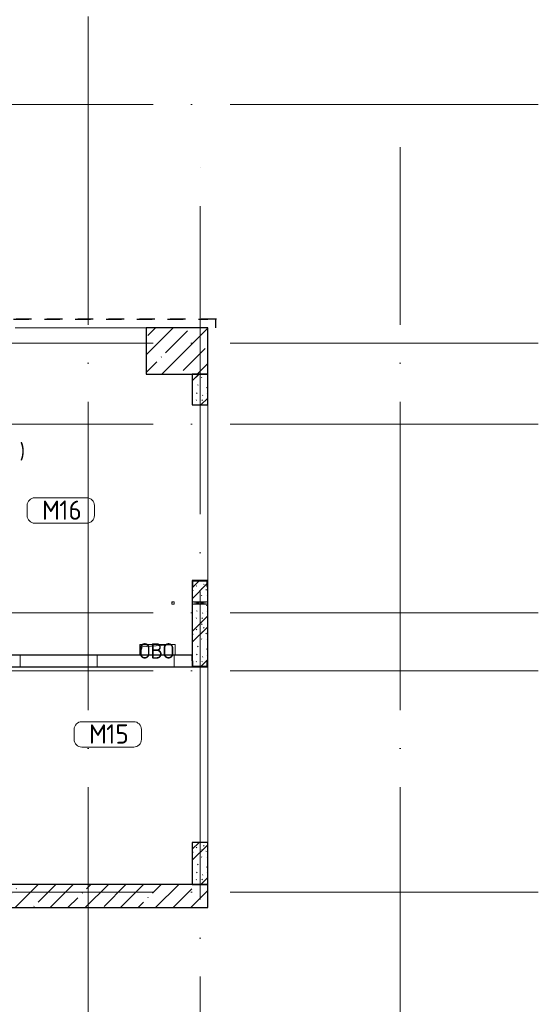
# Model space of a CAD drawing. Header units: millimetres. Extents: x -30540 to 175469, y -11730 to 122288.
# Tile 11 of 119: x 10995 to 17727, y 34770 to 47550. Entities that reach past the tile are written whole.
import ezdxf

# ---------------------------------------------------------------- set-up
doc = ezdxf.new("R2010")
doc.units = ezdxf.units.MM
for name, pattern in [('3_ Штрих_ 1 х 1 мм', [400, 200, -200]), ('ADSK_Линия сетки', [5000, 4000, -500, 0, -500]), ('ADSK_Штриховая_ш3 п1_5', [900, 600, -300])]:
    doc.linetypes.add(name, pattern=pattern)
for name, color, linetype, lineweight in [('A-____-NOTE-TEXT', 7, 'Continuous', 18), ('A-AREA-____-IDEN', 7, 'Continuous', 9), ('A-FLOR-____-OTLN', 7, 'Continuous', 18), ('A-GLAZ-____-MCUT', 7, 'Continuous', 9), ('A-GLAZ-____-OTLN', 7, 'Continuous', 18), ('A-WALL-____-MCUT', 7, 'Continuous', 40), ('A-WALL-____-PATT', 7, 'Continuous', 40), ('I-WALL-____-MCUT', 7, 'Continuous', 40), ('M-EQPM-____-OTLN', 7, 'Continuous', 18), ('S-COLS-____-MCUT', 7, 'Continuous', 40), ('S-COLS-____-OTLN', 7, 'Continuous', 18), ('S-GRID-____-OTLN', 7, 'Continuous', 9)]:
    doc.layers.add(name, color=color, linetype=linetype, lineweight=lineweight)
doc.layers.add('A-AREA-____-OTLN', color=4, linetype='ADSK_Штриховая_ш3 п1_5', lineweight=40, true_color=0x00ffff)
doc.styles.add('GOST Common', font='GOST_Common.ttf', dxfattribs={"height": 200})
doc.styles.add('GOST Common_3', font='GOST_Common.ttf', dxfattribs={"height": 250})
pattern_1 = [(135, (300.56, 377.28), (-565.6854, 6e-14), [10, -790]), (135, (349.8, 474.73), (-565.6854, 6e-14), [10, -790]), (135, (423.93, 473.06), (-565.6854, 6e-14), [10, -790]), (135, (229.92, 447.9), (-565.6854, 6e-14), [10, -790]), (135, (155.08, 447.9), (-565.6854, 6e-14), [10, -790]), (135, (114.9, 369.03), (-565.6854, 6e-14), [10, -790]), (135, (132.43, 285.8), (-565.6854, 6e-14), [10, -790]), (135, (214.66, 322), (-565.6854, 6e-14), [10, -790]), (135, (198.16, 261.88), (-565.6854, 6e-14), [10, -790]), (135, (45.2, 272.9), (-565.6854, 6e-14), [10, -790]), (135, (42.32, 336.16), (-565.6854, 6e-14), [10, -790]), (135, (92.26, 192.24), (-565.6854, 6e-14), [10, -790]), (135, (7.07, 149.2), (-565.6854, 6e-14), [10, -790]), (135, (80.6, 95.1), (-565.6854, 6e-14), [10, -790]), (135, (79.53, 36.94), (-565.6854, 6e-14), [10, -790]), (135, (153.87, 74.56), (-565.6854, 6e-14), [10, -790]), (135, (228.35, 124.8), (-565.6854, 6e-14), [10, -790]), (135, (279.75, 180.4), (-565.6854, 6e-14), [10, -790]), (135, (282.9, 31.63), (-565.6854, 6e-14), [10, -790]), (135, (377.38, 53.45), (-565.6854, 6e-14), [10, -790]), (135, (352.28, 102.7), (-565.6854, 6e-14), [10, -790]), (135, (354.05, 0), (-565.6854, 6e-14), [10, -790]), (135, (553.23, 16.45), (-565.6854, 6e-14), [10, -790]), (135, (542.38, 63.45), (-565.6854, 6e-14), [10, -790]), (135, (536.58, 239.3), (-565.6854, 6e-14), [10, -790]), (135, (475.85, 203.9), (-565.6854, 6e-14), [10, -790]), (135, (475.85, 316.54), (-565.6854, 6e-14), [10, -790]), (135, (520.8, 408.7), (-565.6854, 6e-14), [10, -790]), (135, (551.1, 470.8), (-565.6854, 6e-14), [10, -790]), (135, (235.25, 537.93), (-565.6854, 6e-14), [10, -790]), (135, (407.25, 547.65), (-565.6854, 6e-14), [10, -790]), (135, (94.5, 558.6), (-565.6854, 6e-14), [10, -790]), (135, (46.4, 532.3), (-565.6854, 6e-14), [10, -790]), (135, (85.56, 465.04), (-565.6854, 6e-14), [10, -790]), (135, (355.53, 181.14), (-565.6854, 6e-14), [10, -790]), (135, (362.23, 243.6), (-565.6854, 6e-14), [10, -790]), (135, (413.45, 344.1), (-565.6854, 6e-14), [10, -790]), (135, (286.3, 273.25), (-565.6854, 6e-14), [10, -790]), (135, (423.02, 263.72), (-565.6854, 6e-14), [10, -790]), (135, (162.94, 190.2), (-565.6854, 6e-14), [10, -790]), (135, (470.25, 120.93), (-565.6854, 6e-14), [10, -790]), (135, (484.48, 9.78), (-565.6854, 6e-14), [10, -790]), (45, (0, 212.13), (-565.6854, 0), []), (45, (212.13, 0), (-565.6854, 0), []), (45, (353.55, 0), (-565.6854, 0), []), (45, (0, 353.55), (-565.6854, 0), [])]
pattern_2 = [(45, (0, 0), (-228.0985, 228.0985), []), (45, (228.1, 0), (-228.0985, 228.0985), [403.225, -80.645, 6.706, -73.939])]

# ---------------------------------------------------------------- blocks, each defined once
blk = doc.blocks.new('АР_Фахверк_ _Швеллер полки параллельные_ - 20П-5007407-01 ЭО')
at = {"layer": 'S-COLS-____-OTLN', "lineweight": 13, "true_color": 0xcccccc}
blk.add_hatch(color=254, dxfattribs=at).paths.add_polyline_path([(-23, 100), (-23, -100), (53, -100), (53, -91), (-17.8, -91), (-17.8, 91), (53, 91), (53, 100)])
at = {"layer": 'S-COLS-____-MCUT', "color": 254, "lineweight": 30, "true_color": 0xcccccc}
for p, q in [((53, 100), (-23, 100)), ((-23, 100), (-23, -100)), ((-17.8, -91), (-17.8, 91)), ((-17.8, 91), (53, 91)), ((53, 91), (53, 100)), ((-23, -100), (53, -100)), ((53, -91), (-17.8, -91)), ((53, -100), (53, -91))]:
    blk.add_line(p, q, dxfattribs=at)
blk = doc.blocks.new('АР_Отверстие прямоугольное - ВК_ПоливКР-5235152-01 ЭО')
at = {"layer": 'A-GLAZ-____-OTLN', "lineweight": 13, "true_color": 0xf9f9f9}
blk.add_hatch(color=7, dxfattribs=at).paths.add_polyline_path([(140, 100), (110, 100), (110, -100), (140, -100)])
at = {"layer": 'A-GLAZ-____-MCUT', "color": 254, "lineweight": 15, "true_color": 0xcccccc}
for p, q in [((110, 100), (110, -100)), ((140, 100), (140, -100))]:
    blk.add_line(p, q, dxfattribs=at)
at = {"layer": 'A-GLAZ-____-OTLN', "color": 254, "lineweight": 5, "true_color": 0xcccccc}
for p, q in [((140, 100), (110, -100)), ((110, 100), (140, -100))]:
    blk.add_line(p, q, dxfattribs=at)
at = {"layer": 'A-GLAZ-____-OTLN', "color": 254, "lineweight": 13, "true_color": 0xcccccc}
for p, q in [((140, 100), (110, 100)), ((110, 100), (110, -100)), ((140, -100), (140, 100)), ((110, -100), (140, -100))]:
    blk.add_line(p, q, dxfattribs=at)
blk = doc.blocks.new('АР_Канал вертикальный прямоугольный - ОВО-5078282-01 ЭО')
at = {"layer": 'M-EQPM-____-OTLN', "lineweight": 13, "true_color": 0xe2e2e2}
blk.add_hatch(color=254, dxfattribs=at).paths.add_polyline_path([(-230, -70), (-200, 40), (230, 70), (-230, 70)])
at = {"layer": 'M-EQPM-____-OTLN', "color": 253, "lineweight": 13, "true_color": 0xaaaaaa}
for p, q in [((230, 70), (-230, 70)), ((-230, 70), (-230, -70)), ((230, 70), (-230, 70)), ((-230, 70), (-230, -70)), ((-230, -70), (-230, 70)), ((-230, 70), (230, 70)), ((-230, -70), (-200, 40)), ((-230, -70), (-200, 40)), ((-200, 40), (230, 70)), ((-200, 40), (230, 70)), ((230, -70), (230, 70)), ((230, 70), (230, -70)), ((-230, -70), (230, -70)), ((230, -70), (-230, -70))]:
    blk.add_line(p, q, dxfattribs=at)
blk = doc.blocks.new('АР_Канал вертикальный прямоугольный - ВК_ПоливКР-5235154-01 ЭО')
at = {"layer": 'M-EQPM-____-OTLN', "lineweight": 13, "true_color": 0xe2e2e2}
blk.add_hatch(color=254, dxfattribs=at).paths.add_polyline_path([(-15, -15), (-12, 12), (15, 15), (-15, 15)])
at = {"layer": 'M-EQPM-____-OTLN', "color": 253, "lineweight": 13, "true_color": 0xaaaaaa}
for p, q in [((15, 15), (-15, 15)), ((-15, 15), (-15, -15)), ((15, 15), (-15, 15)), ((-15, 15), (-15, -15)), ((-15, -15), (-15, 15)), ((-15, 15), (15, 15)), ((-15, -15), (-12, 12)), ((-15, -15), (-12, 12)), ((-12, 12), (15, 15)), ((-12, 12), (15, 15)), ((15, -15), (15, 15)), ((15, 15), (15, -15)), ((-15, -15), (15, -15)), ((15, -15), (-15, -15))]:
    blk.add_line(p, q, dxfattribs=at)
blk = doc.blocks.new('Наметкина 10_РД_АР_К1_отсоединено_rvt-1-01 ЭО')
at = {"layer": 'A-WALL-____-PATT', "lineweight": 5, "true_color": 0xcccccc}
h = blk.add_hatch(dxfattribs=at)
h.set_pattern_fill('FP_1', color=254, style=0, pattern_type=2)
h.set_pattern_definition(pattern_1)
h.paths.add_polyline_path([(13435, 42550), (13435, 42950), (13235, 42950), (13235, 42550)])
h = blk.add_hatch(dxfattribs=at)
h.set_pattern_fill('FP_1', color=254, style=0, pattern_type=2)
h.set_pattern_definition(pattern_1)
h.paths.add_polyline_path([(13426, 39155), (13426, 39226), (13435, 39226), (13435, 40194), (13426, 40194), (13426, 40265), (13244, 40265), (13244, 40194), (13235, 40194), (13235, 39226), (13244, 39226), (13244, 39155)])
h = blk.add_hatch(dxfattribs=at)
h.set_pattern_fill('FP_2', color=254, style=0, pattern_type=2)
h.set_pattern_definition([(0, (0, 0), (0, 1000), []), (90, (0, 0), (-1000, 6e-14), [])])
h.paths.add_polyline_path([(12585, 39150), (13235, 39150), (13235, 39300), (10035, 39300), (10035, 39150), (12555, 39150)])
h.paths.add_polyline_path([(8885, 39150), (9035, 39150), (9035, 39300), (8885, 39300)])
h = blk.add_hatch(dxfattribs=at)
h.set_pattern_fill('FP_1', color=254, style=0, pattern_type=2)
h.set_pattern_definition(pattern_1)
h.paths.add_polyline_path([(13435, 36325), (13435, 36870), (13235, 36870), (13235, 36325)])
h = blk.add_hatch(dxfattribs=at)
h.set_pattern_fill('FP_5', color=254, style=0, pattern_type=2)
h.set_pattern_definition(pattern_2)
h.paths.add_polyline_path([(13435, 36025), (13435, 36325), (5285, 36325), (5285, 36025), (12357, 36025)])
at = {"layer": 'S-COLS-____-OTLN', "lineweight": 5, "true_color": 0xcccccc}
h = blk.add_hatch(dxfattribs=at)
h.set_pattern_fill('FP_5', color=254, style=0, pattern_type=2)
h.set_pattern_definition(pattern_2)
h.paths.add_polyline_path([(13435, 42950), (13435, 43550), (12635, 43550), (12635, 42950)])
at = {"layer": 'A-AREA-____-OTLN', "color": 7, "linetype": '3_ Штрих_ 1 х 1 мм', "lineweight": 30, "true_color": 0xccffff}
for p, q in [((13549, 43662), (9941, 43662)), ((10915, 43662), (13435, 43662)), ((13535, 43662), (13535, 43550))]:
    blk.add_line(p, q, dxfattribs=at)
at = {"layer": 'A-FLOR-____-OTLN', "color": 254, "lineweight": 13, "true_color": 0xcccccc}
for p, q in [((12635, 43550), (10935, 43550)), ((13435, 40270), (13435, 42550)), ((13435, 36870), (13435, 39150))]:
    blk.add_line(p, q, dxfattribs=at)
at = {"layer": 'A-WALL-____-MCUT', "color": 254, "lineweight": 30, "true_color": 0xcccccc}
for p, q in [((13235, 42950), (13235, 42550)), ((13435, 42950), (13235, 42950)), ((13435, 42550), (13435, 42950)), ((13235, 42550), (13435, 42550)), ((13235, 40194), (13235, 39995)), ((13435, 39995), (13435, 40194)), ((13235, 39995), (13235, 39965)), ((13235, 39965), (13235, 39226)), ((13435, 39965), (13435, 39995)), ((13435, 39226), (13435, 39965)), ((13235, 39300), (10035, 39300)), ((13235, 39226), (13235, 39300)), ((10195, 39150), (13235, 39150)), ((13235, 36870), (13235, 36325)), ((13435, 36870), (13235, 36870)), ((13435, 36325), (13435, 36870)), ((13235, 36325), (13435, 36325))]:
    blk.add_line(p, q, dxfattribs=at)
at = {"layer": 'I-WALL-____-MCUT', "color": 254, "lineweight": 30, "true_color": 0xcccccc}
for p, q in [((13435, 36325), (7535, 36325)), ((13435, 36025), (13435, 36325)), ((7535, 36025), (13435, 36025))]:
    blk.add_line(p, q, dxfattribs=at)
at = {"layer": 'S-COLS-____-MCUT', "color": 254, "lineweight": 30, "true_color": 0xcccccc}
for p, q in [((13435, 43550), (12635, 43550)), ((12635, 43550), (12635, 42950)), ((13435, 42950), (13435, 43550)), ((12635, 42950), (13435, 42950))]:
    blk.add_line(p, q, dxfattribs=at)
at = {"layer": 'A-GLAZ-____-OTLN', "color": 254, "lineweight": 13, "true_color": 0xcccccc, "rotation": 270}
blk.add_blockref('АР_Отверстие прямоугольное - ВК_ПоливКР-5235152-01 ЭО', (13335, 40105), dxfattribs=at)
at = {"layer": 'M-EQPM-____-OTLN', "color": 253, "lineweight": 5, "true_color": 0xaaaaaa}
for name, p in [('АР_Канал вертикальный прямоугольный - ВК_ПоливКР-5235154-01 ЭО', (12985, 39980)), ('АР_Канал вертикальный прямоугольный - ОВО-5078282-01 ЭО', (12785, 39370))]:
    blk.add_blockref(name, p, dxfattribs=at)
at = {"layer": 'S-COLS-____-OTLN', "color": 254, "lineweight": 13, "true_color": 0xcccccc}
for p, rotation in [((13335, 40247), 270.0000000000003), ((13335, 39173), 90)]:
    blk.add_blockref('АР_Фахверк_ _Швеллер полки параллельные_ - 20П-5007407-01 ЭО', p, dxfattribs=dict(at, rotation=rotation))
at = {"layer": 'A-____-NOTE-TEXT', "color": 253, "lineweight": 5, "true_color": 0xaaaaaa, "char_height": 200, "attachment_point": 1, "style": 'GOST Common'}
for s, insert, width in [('\\fGOST Common|b0|i0|c204|p34|;)', (10994, 42047), 96.2), ('ОВО', (12543, 39457), 593.25)]:
    blk.add_mtext(s, dxfattribs=dict(at, insert=insert, width=width))
blk = doc.blocks.new('Марка помещения 2 - Марка помещения 2-1605974-01 ЭО')
at = {"layer": 'A-AREA-____-IDEN', "color": 253, "true_color": 0xaaaaaa}
for p, q in [((-1.797, 0.841), (1.569, 0.841)), ((-2.297, -0.309), (-2.297, 0.341)), ((2.069, 0.341), (2.069, -0.309)), ((1.569, -0.809), (-1.797, -0.809))]:
    blk.add_line(p, q, dxfattribs=at)
for centre, start, end in [((-1.797, 0.341), 90, 180), ((1.569, 0.341), 0, 90), ((-1.797, -0.309), 180, 270), ((1.569, -0.309), 270, 360)]:
    blk.add_arc(centre, 0.5, start, end, dxfattribs=at)

msp = doc.modelspace()

# ---------------------------------------------------------------- linework, layer by layer
at = {"layer": 'S-GRID-____-OTLN', "color": 253, "linetype": 'ADSK_Линия сетки', "true_color": 0xaaaaaa}
for p, q in [((11885.3, 23589.3), (11885.3, 98105.9)), ((17726.8, 46450), (-28904.3, 46450)), ((13335.3, 26129.3), (13335.3, 45894.3)), ((15935.3, 23589.3), (15935.3, 45894.3)), ((17726.8, 43350), (-26364.3, 43350)), ((17726.8, 42300), (-28904.3, 42300)), ((17726.8, 39850), (-26364.3, 39850)), ((17726.8, 39100), (-26364.3, 39100)), ((17726.8, 36225), (-28904.3, 36225))]:
    msp.add_line(p, q, dxfattribs=at)

# ---------------------------------------------------------------- block references
at = {"lineweight": 5}
msp.add_blockref('Наметкина 10_РД_АР_К1_отсоединено_rvt-1-01 ЭО', (0, 0), dxfattribs=at)
at = {"layer": 'A-AREA-____-IDEN', "color": 253, "true_color": 0xaaaaaa, "xscale": 199.9999999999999, "yscale": 199.9999999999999, "zscale": 199.9999999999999}
for p in [(11550.9, 41175.6), (12160.6, 38269.6)]:
    msp.add_blockref('Марка помещения 2 - Марка помещения 2-1605974-01 ЭО', p, dxfattribs=at)

# ---------------------------------------------------------------- texts
at = {"layer": 'A-AREA-____-IDEN', "color": 253, "true_color": 0xaaaaaa, "char_height": 250, "attachment_point": 1, "style": 'GOST Common_3'}
for s, insert, width in [('\\fGOST Common|b0|i0|c204|p34|;М', (11283.4, 41309.3), 272.574), ('16', (11508.3, 41309.3), 384.81), ('\\fGOST Common|b0|i0|c204|p34|;М', (11893.1, 38403.4), 272.574), ('15', (12118, 38403.4), 384.81)]:
    msp.add_mtext(s, dxfattribs=dict(at, insert=insert, width=width))

doc.saveas('drawing.dxf')
